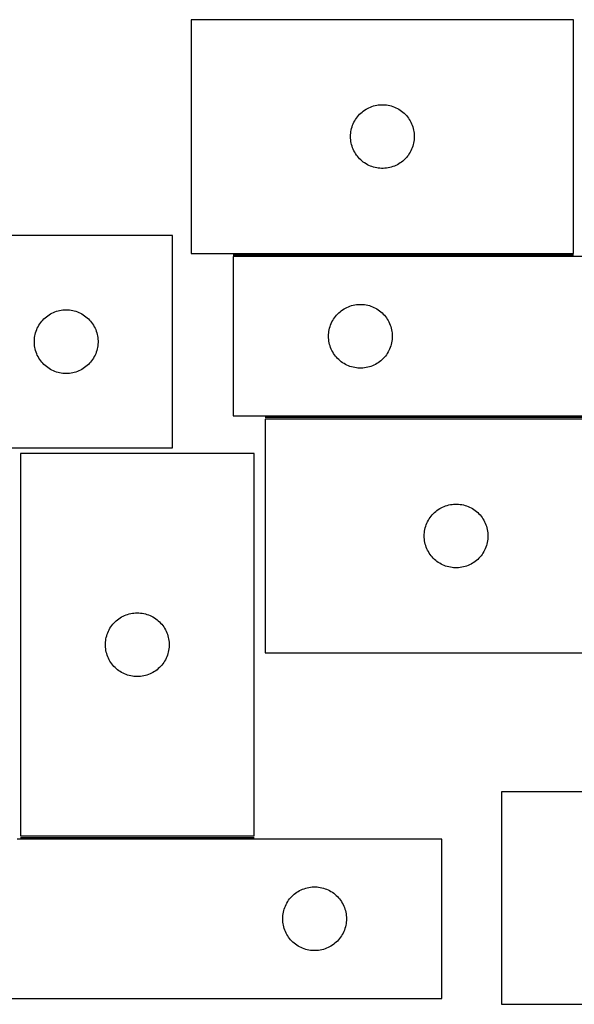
# Model space of a CAD drawing. Header units: millimetres. Extents: x 7 to 1493, y 7 to 470.
# Tile 2 of 6: x 262 to 523, y 7 to 470. Entities that reach past the tile are written whole.
import ezdxf

# ---------------------------------------------------------------- set-up
doc = ezdxf.new("R2010")
doc.units = ezdxf.units.MM
doc.layers.add('COMMON', color=5, linetype='CONTINUOUS', true_color=0x0000ff)
doc.layers.add('CUT', color=7, linetype='CONTINUOUS', true_color=0x000000)

msp = doc.modelspace()

# ---------------------------------------------------------------- linework, layer by layer
at = {"layer": 'COMMON'}
for p, q in [((362.46664, 359.282993), (522.815274, 359.282993)), ((557.522064, 282.782993), (377.522064, 282.782993)), ((262.366792, 85.092554), (372.366792, 85.092554))]:
    msp.add_line(p, q, dxfattribs=at)
at = {"layer": 'CUT'}
for p, q in [((522.815274, 470.032994), (342.815274, 470.032994)), ((342.815274, 470.032994), (342.815274, 360.032994)), ((522.815274, 360.032994), (522.815274, 470.032994)), ((422.626174, 426.041274), (423.206377, 426.551201)), ((423.206377, 426.551201), (423.81206, 427.030583)), ((423.81206, 427.030583), (424.441618, 427.478149)), ((424.441618, 427.478149), (425.093382, 427.892713)), ((425.093382, 427.892713), (425.765623, 428.273176)), ((425.765623, 428.273176), (426.456558, 428.618528)), ((426.456558, 428.618528), (427.164356, 428.927853)), ((427.164356, 428.927853), (427.887139, 429.200332)), ((427.887139, 429.200332), (428.62299, 429.435242)), ((428.62299, 429.435242), (429.369958, 429.631959)), ((429.369958, 429.631959), (430.126063, 429.789963)), ((430.126063, 429.789963), (430.889299, 429.908834)), ((430.889299, 429.908834), (431.657642, 429.988257)), ((431.657642, 429.988257), (432.429056, 430.028021)), ((432.429056, 430.028021), (433.201493, 430.028021)), ((433.201493, 430.028021), (433.972906, 429.988257)), ((433.972906, 429.988257), (434.74125, 429.908834)), ((434.74125, 429.908834), (435.504486, 429.789963)), ((435.504486, 429.789963), (436.26059, 429.631959)), ((436.26059, 429.631959), (437.007559, 429.435242)), ((437.007559, 429.435242), (437.74341, 429.200332)), ((437.74341, 429.200332), (438.466193, 428.927853)), ((438.466193, 428.927853), (439.17399, 428.618528)), ((439.17399, 428.618528), (439.864925, 428.273176)), ((439.864925, 428.273176), (440.537166, 427.892713)), ((440.537166, 427.892713), (441.18893, 427.478149)), ((441.18893, 427.478149), (441.818488, 427.030583)), ((441.818488, 427.030583), (442.424172, 426.551201)), ((442.424172, 426.551201), (443.004374, 426.041274)), ((419.397968, 421.739401), (419.760996, 422.421215)), ((419.760996, 422.421215), (420.158641, 423.083437)), ((420.158641, 423.083437), (420.589849, 423.72431)), ((420.589849, 423.72431), (421.053477, 424.342136)), ((421.053477, 424.342136), (421.548295, 424.935276)), ((421.548295, 424.935276), (422.072991, 425.502156)), ((422.072991, 425.502156), (422.626174, 426.041274)), ((443.004374, 426.041274), (443.557557, 425.502156)), ((443.557557, 425.502156), (444.082253, 424.935276)), ((444.082253, 424.935276), (444.577071, 424.342136)), ((444.577071, 424.342136), (445.040699, 423.72431)), ((445.040699, 423.72431), (445.471908, 423.083437)), ((445.471908, 423.083437), (445.869553, 422.421215)), ((445.869553, 422.421215), (446.232581, 421.739401)), ((417.894776, 416.575309), (417.993956, 417.341352)), ((417.993956, 417.341352), (418.132439, 418.101275)), ((418.132439, 418.101275), (418.309858, 418.853061)), ((418.309858, 418.853061), (418.525744, 419.594716)), ((418.525744, 419.594716), (418.779522, 420.324275)), ((418.779522, 420.324275), (419.070521, 421.039802)), ((419.070521, 421.039802), (419.397968, 421.739401)), ((446.232581, 421.739401), (446.560028, 421.039802)), ((446.560028, 421.039802), (446.851027, 420.324275)), ((446.851027, 420.324275), (447.104805, 419.594716)), ((447.104805, 419.594716), (447.32069, 418.853061)), ((447.32069, 418.853061), (447.49811, 418.101275)), ((447.49811, 418.101275), (447.636593, 417.341352)), ((447.636593, 417.341352), (447.735772, 416.575309)), ((417.815274, 415.032994), (417.835163, 415.805175)), ((417.835163, 414.260813), (417.815274, 415.032994)), ((417.835163, 415.805175), (417.894776, 416.575309)), ((417.894776, 413.490679), (417.835163, 414.260813)), ((417.993956, 412.724635), (417.894776, 413.490679)), ((418.132439, 411.964713), (417.993956, 412.724635)), ((447.636593, 412.724635), (447.49811, 411.964713)), ((447.735772, 413.490679), (447.636593, 412.724635)), ((447.735772, 416.575309), (447.795386, 415.805175)), ((447.795386, 414.260813), (447.735772, 413.490679)), ((447.795386, 415.805175), (447.815274, 415.032994)), ((447.815274, 415.032994), (447.795386, 414.260813)), ((418.309858, 411.212927), (418.132439, 411.964713)), ((418.525744, 410.471271), (418.309858, 411.212927)), ((418.779522, 409.741713), (418.525744, 410.471271)), ((419.070521, 409.026185), (418.779522, 409.741713)), ((419.397968, 408.326587), (419.070521, 409.026185)), ((419.760996, 407.644773), (419.397968, 408.326587)), ((446.232581, 408.326587), (445.869553, 407.644773)), ((446.560028, 409.026185), (446.232581, 408.326587)), ((446.851027, 409.741713), (446.560028, 409.026185)), ((447.104805, 410.471271), (446.851027, 409.741713)), ((447.32069, 411.212927), (447.104805, 410.471271)), ((447.49811, 411.964713), (447.32069, 411.212927)), ((420.158641, 406.982551), (419.760996, 407.644773)), ((420.589849, 406.341677), (420.158641, 406.982551)), ((421.053477, 405.723852), (420.589849, 406.341677)), ((421.548295, 405.130712), (421.053477, 405.723852)), ((422.072991, 404.563832), (421.548295, 405.130712)), ((422.626174, 404.024713), (422.072991, 404.563832)), ((423.206377, 403.514787), (422.626174, 404.024713)), ((423.81206, 403.035405), (423.206377, 403.514787)), ((442.424172, 403.514787), (441.818488, 403.035405)), ((443.004374, 404.024713), (442.424172, 403.514787)), ((443.557557, 404.563832), (443.004374, 404.024713)), ((444.082253, 405.130712), (443.557557, 404.563832)), ((444.577071, 405.723852), (444.082253, 405.130712)), ((445.040699, 406.341677), (444.577071, 405.723852)), ((445.471908, 406.982551), (445.040699, 406.341677)), ((445.869553, 407.644773), (445.471908, 406.982551)), ((424.441618, 402.587839), (423.81206, 403.035405)), ((425.093382, 402.173274), (424.441618, 402.587839)), ((425.765623, 401.792812), (425.093382, 402.173274)), ((426.456558, 401.44746), (425.765623, 401.792812)), ((427.164356, 401.138134), (426.456558, 401.44746)), ((427.887139, 400.865655), (427.164356, 401.138134)), ((428.62299, 400.630746), (427.887139, 400.865655)), ((429.369958, 400.434028), (428.62299, 400.630746)), ((430.126063, 400.276025), (429.369958, 400.434028)), ((430.889299, 400.157154), (430.126063, 400.276025)), ((431.657642, 400.077731), (430.889299, 400.157154)), ((432.429056, 400.037967), (431.657642, 400.077731)), ((433.201493, 400.037967), (432.429056, 400.037967)), ((433.972906, 400.077731), (433.201493, 400.037967)), ((434.74125, 400.157154), (433.972906, 400.077731)), ((435.504486, 400.276025), (434.74125, 400.157154)), ((436.26059, 400.434028), (435.504486, 400.276025)), ((437.007559, 400.630746), (436.26059, 400.434028)), ((437.74341, 400.865655), (437.007559, 400.630746)), ((438.466193, 401.138134), (437.74341, 400.865655)), ((439.17399, 401.44746), (438.466193, 401.138134)), ((439.864925, 401.792812), (439.17399, 401.44746)), ((440.537166, 402.173274), (439.864925, 401.792812)), ((441.18893, 402.587839), (440.537166, 402.173274)), ((441.818488, 403.035405), (441.18893, 402.587839)), ((333.886801, 368.481467), (83.886801, 368.481467)), ((333.886801, 268.481467), (333.886801, 368.481467)), ((342.815274, 360.032994), (522.815274, 360.032994)), ((662.46664, 358.532993), (362.46664, 358.532993)), ((362.46664, 358.532993), (362.46664, 283.532993)), ((414.092984, 333.478148), (414.744748, 333.892712)), ((414.744748, 333.892712), (415.416989, 334.273175)), ((415.416989, 334.273175), (416.107924, 334.618527)), ((416.107924, 334.618527), (416.815721, 334.927852)), ((416.815721, 334.927852), (417.538504, 335.200331)), ((417.538504, 335.200331), (418.274355, 335.435241)), ((418.274355, 335.435241), (419.021324, 335.631958)), ((419.021324, 335.631958), (419.777428, 335.789962)), ((419.777428, 335.789962), (420.540665, 335.908833)), ((420.540665, 335.908833), (421.309008, 335.988256)), ((421.309008, 335.988256), (422.080421, 336.02802)), ((422.080421, 336.02802), (422.852859, 336.02802)), ((422.852859, 336.02802), (423.624272, 335.988256)), ((423.624272, 335.988256), (424.392615, 335.908833)), ((424.392615, 335.908833), (425.155851, 335.789962)), ((425.155851, 335.789962), (425.911956, 335.631958)), ((425.911956, 335.631958), (426.658924, 335.435241)), ((426.658924, 335.435241), (427.394776, 335.200331)), ((427.394776, 335.200331), (428.117558, 334.927852)), ((428.117558, 334.927852), (428.825356, 334.618527)), ((428.825356, 334.618527), (429.516291, 334.273175)), ((429.516291, 334.273175), (430.188532, 333.892712)), ((430.188532, 333.892712), (430.840296, 333.478148)), ((272.87852, 328.670567), (273.417638, 329.22375)), ((273.417638, 329.22375), (273.984519, 329.748446)), ((273.984519, 329.748446), (274.577658, 330.243264)), ((274.577658, 330.243264), (275.195484, 330.706892)), ((275.195484, 330.706892), (275.836358, 331.138101)), ((275.836358, 331.138101), (276.49858, 331.535746)), ((276.49858, 331.535746), (277.180394, 331.898773)), ((277.180394, 331.898773), (277.879992, 332.226221)), ((277.879992, 332.226221), (278.595519, 332.517219)), ((278.595519, 332.517219), (279.325078, 332.770998)), ((279.325078, 332.770998), (280.066734, 332.986883)), ((280.066734, 332.986883), (280.81852, 333.164302)), ((280.81852, 333.164302), (281.578442, 333.302786)), ((281.578442, 333.302786), (282.344486, 333.401965)), ((282.344486, 333.401965), (283.114619, 333.461579)), ((283.114619, 333.461579), (283.886801, 333.481467)), ((283.886801, 333.481467), (284.658982, 333.461579)), ((284.658982, 333.461579), (285.429116, 333.401965)), ((285.429116, 333.401965), (286.195159, 333.302786)), ((286.195159, 333.302786), (286.955082, 333.164302)), ((286.955082, 333.164302), (287.706867, 332.986883)), ((287.706867, 332.986883), (288.448523, 332.770998)), ((288.448523, 332.770998), (289.178082, 332.517219)), ((289.178082, 332.517219), (289.893609, 332.226221)), ((289.893609, 332.226221), (290.593208, 331.898773)), ((290.593208, 331.898773), (291.275022, 331.535746)), ((291.275022, 331.535746), (291.937244, 331.138101)), ((291.937244, 331.138101), (292.578117, 330.706892)), ((292.578117, 330.706892), (293.195943, 330.243264)), ((293.195943, 330.243264), (293.789082, 329.748446)), ((293.789082, 329.748446), (294.355963, 329.22375)), ((294.355963, 329.22375), (294.895081, 328.670567)), ((409.412361, 328.421214), (409.810006, 329.083436)), ((409.810006, 329.083436), (410.241215, 329.724309)), ((410.241215, 329.724309), (410.704843, 330.342135)), ((410.704843, 330.342135), (411.199661, 330.935275)), ((411.199661, 330.935275), (411.724357, 331.502155)), ((411.724357, 331.502155), (412.27754, 332.041273)), ((412.27754, 332.041273), (412.857742, 332.5512)), ((412.857742, 332.5512), (413.463426, 333.030582)), ((413.463426, 333.030582), (414.092984, 333.478148)), ((430.840296, 333.478148), (431.469854, 333.030582)), ((431.469854, 333.030582), (432.075538, 332.5512)), ((432.075538, 332.5512), (432.65574, 332.041273)), ((432.65574, 332.041273), (433.208923, 331.502155)), ((433.208923, 331.502155), (433.733619, 330.935275)), ((433.733619, 330.935275), (434.228437, 330.342135)), ((434.228437, 330.342135), (434.692065, 329.724309)), ((434.692065, 329.724309), (435.123273, 329.083436)), ((435.123273, 329.083436), (435.520918, 328.421214)), ((269.991941, 324.132386), (270.301267, 324.840183)), ((270.301267, 324.840183), (270.646619, 325.531118)), ((270.646619, 325.531118), (271.027081, 326.203359)), ((271.027081, 326.203359), (271.441645, 326.855123)), ((271.441645, 326.855123), (271.889212, 327.484681)), ((271.889212, 327.484681), (272.368594, 328.090365)), ((272.368594, 328.090365), (272.87852, 328.670567)), ((294.895081, 328.670567), (295.405007, 328.090365)), ((295.405007, 328.090365), (295.884389, 327.484681)), ((295.884389, 327.484681), (296.331956, 326.855123)), ((296.331956, 326.855123), (296.74652, 326.203359)), ((296.74652, 326.203359), (297.126983, 325.531118)), ((297.126983, 325.531118), (297.472335, 324.840183)), ((297.472335, 324.840183), (297.78166, 324.132386)), ((407.783805, 324.101274), (407.961224, 324.85306)), ((407.961224, 324.85306), (408.177109, 325.594715)), ((408.177109, 325.594715), (408.430888, 326.324274)), ((408.430888, 326.324274), (408.721886, 327.039801)), ((408.721886, 327.039801), (409.049334, 327.7394)), ((409.049334, 327.7394), (409.412361, 328.421214)), ((435.520918, 328.421214), (435.883946, 327.7394)), ((435.883946, 327.7394), (436.211393, 327.039801)), ((436.211393, 327.039801), (436.502392, 326.324274)), ((436.502392, 326.324274), (436.756171, 325.594715)), ((436.756171, 325.594715), (436.972056, 324.85306)), ((436.972056, 324.85306), (437.149475, 324.101274)), ((268.931538, 319.639099), (269.01096, 320.407443)), ((269.01096, 320.407443), (269.129831, 321.170679)), ((269.129831, 321.170679), (269.287835, 321.926783)), ((269.287835, 321.926783), (269.484553, 322.673752)), ((269.484553, 322.673752), (269.719462, 323.409603)), ((269.719462, 323.409603), (269.991941, 324.132386)), ((297.78166, 324.132386), (298.054139, 323.409603)), ((298.054139, 323.409603), (298.289049, 322.673752)), ((298.289049, 322.673752), (298.485766, 321.926783)), ((298.485766, 321.926783), (298.64377, 321.170679)), ((298.64377, 321.170679), (298.762641, 320.407443)), ((298.762641, 320.407443), (298.842064, 319.639099)), ((407.46664, 321.032993), (407.486529, 321.805174)), ((407.486529, 320.260812), (407.46664, 321.032993)), ((407.486529, 321.805174), (407.546142, 322.575308)), ((407.546142, 319.490678), (407.486529, 320.260812)), ((407.546142, 322.575308), (407.645321, 323.341351)), ((407.645321, 323.341351), (407.783805, 324.101274)), ((437.149475, 324.101274), (437.287958, 323.341351)), ((437.287958, 323.341351), (437.387138, 322.575308)), ((437.387138, 322.575308), (437.446751, 321.805174)), ((437.446751, 320.260812), (437.387138, 319.490678)), ((437.446751, 321.805174), (437.46664, 321.032993)), ((437.46664, 321.032993), (437.446751, 320.260812)), ((268.891774, 318.867686), (268.931538, 319.639099)), ((268.891774, 318.095248), (268.891774, 318.867686)), ((268.931538, 317.323835), (268.891774, 318.095248)), ((269.01096, 316.555492), (268.931538, 317.323835)), ((269.129831, 315.792256), (269.01096, 316.555492)), ((269.287835, 315.036151), (269.129831, 315.792256)), ((298.64377, 315.792256), (298.485766, 315.036151)), ((298.762641, 316.555492), (298.64377, 315.792256)), ((298.842064, 317.323835), (298.762641, 316.555492)), ((298.842064, 319.639099), (298.881828, 318.867686)), ((298.881828, 318.095248), (298.842064, 317.323835)), ((298.881828, 318.867686), (298.881828, 318.095248)), ((407.645321, 318.724634), (407.546142, 319.490678)), ((407.783805, 317.964712), (407.645321, 318.724634)), ((407.961224, 317.212926), (407.783805, 317.964712)), ((408.177109, 316.47127), (407.961224, 317.212926)), ((408.430888, 315.741712), (408.177109, 316.47127)), ((408.721886, 315.026184), (408.430888, 315.741712)), ((436.502392, 315.741712), (436.211393, 315.026184)), ((436.756171, 316.47127), (436.502392, 315.741712)), ((436.972056, 317.212926), (436.756171, 316.47127)), ((437.149475, 317.964712), (436.972056, 317.212926)), ((437.287958, 318.724634), (437.149475, 317.964712)), ((437.387138, 319.490678), (437.287958, 318.724634)), ((269.484553, 314.289183), (269.287835, 315.036151)), ((269.719462, 313.553331), (269.484553, 314.289183)), ((269.991941, 312.830549), (269.719462, 313.553331)), ((270.301267, 312.122751), (269.991941, 312.830549)), ((270.646619, 311.431816), (270.301267, 312.122751)), ((271.027081, 310.759575), (270.646619, 311.431816)), ((271.441645, 310.107811), (271.027081, 310.759575)), ((296.74652, 310.759575), (296.331956, 310.107811)), ((297.126983, 311.431816), (296.74652, 310.759575)), ((297.472335, 312.122751), (297.126983, 311.431816)), ((297.78166, 312.830549), (297.472335, 312.122751)), ((298.054139, 313.553331), (297.78166, 312.830549)), ((298.289049, 314.289183), (298.054139, 313.553331)), ((298.485766, 315.036151), (298.289049, 314.289183)), ((409.049334, 314.326586), (408.721886, 315.026184)), ((409.412361, 313.644772), (409.049334, 314.326586)), ((409.810006, 312.98255), (409.412361, 313.644772)), ((410.241215, 312.341676), (409.810006, 312.98255)), ((410.704843, 311.723851), (410.241215, 312.341676)), ((411.199661, 311.130711), (410.704843, 311.723851)), ((411.724357, 310.563831), (411.199661, 311.130711)), ((412.27754, 310.024712), (411.724357, 310.563831)), ((433.208923, 310.563831), (432.65574, 310.024712)), ((433.733619, 311.130711), (433.208923, 310.563831)), ((434.228437, 311.723851), (433.733619, 311.130711)), ((434.692065, 312.341676), (434.228437, 311.723851)), ((435.123273, 312.98255), (434.692065, 312.341676)), ((435.520918, 313.644772), (435.123273, 312.98255)), ((435.883946, 314.326586), (435.520918, 313.644772)), ((436.211393, 315.026184), (435.883946, 314.326586)), ((271.889212, 309.478253), (271.441645, 310.107811)), ((272.368594, 308.872569), (271.889212, 309.478253)), ((272.87852, 308.292367), (272.368594, 308.872569)), ((273.417638, 307.739184), (272.87852, 308.292367)), ((273.984519, 307.214488), (273.417638, 307.739184)), ((274.577658, 306.71967), (273.984519, 307.214488)), ((275.195484, 306.256042), (274.577658, 306.71967)), ((275.836358, 305.824834), (275.195484, 306.256042)), ((292.578117, 306.256042), (291.937244, 305.824834)), ((293.195943, 306.71967), (292.578117, 306.256042)), ((293.789082, 307.214488), (293.195943, 306.71967)), ((294.355963, 307.739184), (293.789082, 307.214488)), ((294.895081, 308.292367), (294.355963, 307.739184)), ((295.405007, 308.872569), (294.895081, 308.292367)), ((295.884389, 309.478253), (295.405007, 308.872569)), ((296.331956, 310.107811), (295.884389, 309.478253)), ((412.857742, 309.514786), (412.27754, 310.024712)), ((413.463426, 309.035404), (412.857742, 309.514786)), ((414.092984, 308.587838), (413.463426, 309.035404)), ((414.744748, 308.173273), (414.092984, 308.587838)), ((415.416989, 307.792811), (414.744748, 308.173273)), ((416.107924, 307.447459), (415.416989, 307.792811)), ((416.815721, 307.138133), (416.107924, 307.447459)), ((417.538504, 306.865654), (416.815721, 307.138133)), ((418.274355, 306.630745), (417.538504, 306.865654)), ((419.021324, 306.434027), (418.274355, 306.630745)), ((419.777428, 306.276024), (419.021324, 306.434027)), ((420.540665, 306.157153), (419.777428, 306.276024)), ((421.309008, 306.07773), (420.540665, 306.157153)), ((422.080421, 306.037966), (421.309008, 306.07773)), ((422.852859, 306.037966), (422.080421, 306.037966)), ((423.624272, 306.07773), (422.852859, 306.037966)), ((424.392615, 306.157153), (423.624272, 306.07773)), ((425.155851, 306.276024), (424.392615, 306.157153)), ((425.911956, 306.434027), (425.155851, 306.276024)), ((426.658924, 306.630745), (425.911956, 306.434027)), ((427.394776, 306.865654), (426.658924, 306.630745)), ((428.117558, 307.138133), (427.394776, 306.865654)), ((428.825356, 307.447459), (428.117558, 307.138133)), ((429.516291, 307.792811), (428.825356, 307.447459)), ((430.188532, 308.173273), (429.516291, 307.792811)), ((430.840296, 308.587838), (430.188532, 308.173273)), ((431.469854, 309.035404), (430.840296, 308.587838)), ((432.075538, 309.514786), (431.469854, 309.035404)), ((432.65574, 310.024712), (432.075538, 309.514786)), ((276.49858, 305.427189), (275.836358, 305.824834)), ((277.180394, 305.064161), (276.49858, 305.427189)), ((277.879992, 304.736714), (277.180394, 305.064161)), ((278.595519, 304.445715), (277.879992, 304.736714)), ((279.325078, 304.191936), (278.595519, 304.445715)), ((280.066734, 303.976051), (279.325078, 304.191936)), ((280.81852, 303.798632), (280.066734, 303.976051)), ((281.578442, 303.660149), (280.81852, 303.798632)), ((282.344486, 303.560969), (281.578442, 303.660149)), ((283.114619, 303.501356), (282.344486, 303.560969)), ((283.886801, 303.481467), (283.114619, 303.501356)), ((284.658982, 303.501356), (283.886801, 303.481467)), ((285.429116, 303.560969), (284.658982, 303.501356)), ((286.195159, 303.660149), (285.429116, 303.560969)), ((286.955082, 303.798632), (286.195159, 303.660149)), ((287.706867, 303.976051), (286.955082, 303.798632)), ((288.448523, 304.191936), (287.706867, 303.976051)), ((289.178082, 304.445715), (288.448523, 304.191936)), ((289.893609, 304.736714), (289.178082, 304.445715)), ((290.593208, 305.064161), (289.893609, 304.736714)), ((291.275022, 305.427189), (290.593208, 305.064161)), ((291.937244, 305.824834), (291.275022, 305.427189)), ((362.46664, 283.532993), (562.46664, 283.532993)), ((557.522064, 282.032992), (377.522064, 282.032992)), ((377.522064, 282.032992), (377.522064, 172.032992)), ((158.886801, 268.481467), (333.886801, 268.481467)), ((262.366792, 265.842555), (262.366792, 85.842555)), ((372.366792, 265.842555), (262.366792, 265.842555)), ((372.366792, 85.842555), (372.366792, 265.842555)), ((461.871146, 240.927851), (462.593929, 241.20033)), ((462.593929, 241.20033), (463.32978, 241.43524)), ((463.32978, 241.43524), (464.076748, 241.631957)), ((464.076748, 241.631957), (464.832853, 241.789961)), ((464.832853, 241.789961), (465.596089, 241.908832)), ((465.596089, 241.908832), (466.364433, 241.988255)), ((466.364433, 241.988255), (467.135846, 242.028019)), ((467.135846, 242.028019), (467.908283, 242.028019)), ((467.908283, 242.028019), (468.679696, 241.988255)), ((468.679696, 241.988255), (469.44804, 241.908832)), ((469.44804, 241.908832), (470.211276, 241.789961)), ((470.211276, 241.789961), (470.967381, 241.631957)), ((470.967381, 241.631957), (471.714349, 241.43524)), ((471.714349, 241.43524), (472.4502, 241.20033)), ((472.4502, 241.20033), (473.172983, 240.927851)), ((455.760267, 236.342134), (456.255085, 236.935274)), ((456.255085, 236.935274), (456.779782, 237.502154)), ((456.779782, 237.502154), (457.332964, 238.041272)), ((457.332964, 238.041272), (457.913167, 238.551199)), ((457.913167, 238.551199), (458.51885, 239.030581)), ((458.51885, 239.030581), (459.148409, 239.478147)), ((459.148409, 239.478147), (459.800172, 239.892711)), ((459.800172, 239.892711), (460.472413, 240.273174)), ((460.472413, 240.273174), (461.163349, 240.618526)), ((461.163349, 240.618526), (461.871146, 240.927851)), ((473.172983, 240.927851), (473.88078, 240.618526)), ((473.88078, 240.618526), (474.571716, 240.273174)), ((474.571716, 240.273174), (475.243956, 239.892711)), ((475.243956, 239.892711), (475.89572, 239.478147)), ((475.89572, 239.478147), (476.525279, 239.030581)), ((476.525279, 239.030581), (477.130962, 238.551199)), ((477.130962, 238.551199), (477.711165, 238.041272)), ((477.711165, 238.041272), (478.264347, 237.502154)), ((478.264347, 237.502154), (478.789043, 236.935274)), ((478.789043, 236.935274), (479.283862, 236.342134)), ((453.232534, 231.594714), (453.486312, 232.324273)), ((453.486312, 232.324273), (453.777311, 233.0398)), ((453.777311, 233.0398), (454.104758, 233.739399)), ((454.104758, 233.739399), (454.467786, 234.421213)), ((454.467786, 234.421213), (454.865431, 235.083435)), ((454.865431, 235.083435), (455.296639, 235.724308)), ((455.296639, 235.724308), (455.760267, 236.342134)), ((479.283862, 236.342134), (479.74749, 235.724308)), ((479.74749, 235.724308), (480.178698, 235.083435)), ((480.178698, 235.083435), (480.576343, 234.421213)), ((480.576343, 234.421213), (480.939371, 233.739399)), ((480.939371, 233.739399), (481.266818, 233.0398)), ((481.266818, 233.0398), (481.557817, 232.324273)), ((481.557817, 232.324273), (481.811595, 231.594714)), ((452.522064, 227.032992), (452.541953, 227.805173)), ((452.541953, 227.805173), (452.601566, 228.575307)), ((452.601566, 228.575307), (452.700746, 229.34135)), ((452.700746, 229.34135), (452.839229, 230.101273)), ((452.839229, 230.101273), (453.016649, 230.853059)), ((453.016649, 230.853059), (453.232534, 231.594714)), ((481.811595, 231.594714), (482.02748, 230.853059)), ((482.02748, 230.853059), (482.2049, 230.101273)), ((482.2049, 230.101273), (482.343383, 229.34135)), ((482.343383, 229.34135), (482.442563, 228.575307)), ((482.442563, 228.575307), (482.502176, 227.805173)), ((482.502176, 227.805173), (482.522064, 227.032992)), ((452.541953, 226.260811), (452.522064, 227.032992)), ((452.601566, 225.490677), (452.541953, 226.260811)), ((452.700746, 224.724633), (452.601566, 225.490677)), ((452.839229, 223.964711), (452.700746, 224.724633)), ((453.016649, 223.212925), (452.839229, 223.964711)), ((453.232534, 222.471269), (453.016649, 223.212925)), ((453.486312, 221.741711), (453.232534, 222.471269)), ((481.811595, 222.471269), (481.557817, 221.741711)), ((482.02748, 223.212925), (481.811595, 222.471269)), ((482.2049, 223.964711), (482.02748, 223.212925)), ((482.343383, 224.724633), (482.2049, 223.964711)), ((482.442563, 225.490677), (482.343383, 224.724633)), ((482.502176, 226.260811), (482.442563, 225.490677)), ((482.522064, 227.032992), (482.502176, 226.260811)), ((453.777311, 221.026183), (453.486312, 221.741711)), ((454.104758, 220.326585), (453.777311, 221.026183)), ((454.467786, 219.644771), (454.104758, 220.326585)), ((454.865431, 218.982549), (454.467786, 219.644771)), ((455.296639, 218.341675), (454.865431, 218.982549)), ((455.760267, 217.72385), (455.296639, 218.341675)), ((479.74749, 218.341675), (479.283862, 217.72385)), ((480.178698, 218.982549), (479.74749, 218.341675)), ((480.576343, 219.644771), (480.178698, 218.982549)), ((480.939371, 220.326585), (480.576343, 219.644771)), ((481.266818, 221.026183), (480.939371, 220.326585)), ((481.557817, 221.741711), (481.266818, 221.026183)), ((456.255085, 217.13071), (455.760267, 217.72385)), ((456.779782, 216.56383), (456.255085, 217.13071)), ((457.332964, 216.024711), (456.779782, 216.56383)), ((457.913167, 215.514785), (457.332964, 216.024711)), ((458.51885, 215.035403), (457.913167, 215.514785)), ((459.148409, 214.587837), (458.51885, 215.035403)), ((459.800172, 214.173272), (459.148409, 214.587837)), ((460.472413, 213.79281), (459.800172, 214.173272)), ((461.163349, 213.447458), (460.472413, 213.79281)), ((461.871146, 213.138132), (461.163349, 213.447458)), ((473.88078, 213.447458), (473.172983, 213.138132)), ((474.571716, 213.79281), (473.88078, 213.447458)), ((475.243956, 214.173272), (474.571716, 213.79281)), ((475.89572, 214.587837), (475.243956, 214.173272)), ((476.525279, 215.035403), (475.89572, 214.587837)), ((477.130962, 215.514785), (476.525279, 215.035403)), ((477.711165, 216.024711), (477.130962, 215.514785)), ((478.264347, 216.56383), (477.711165, 216.024711)), ((478.789043, 217.13071), (478.264347, 216.56383)), ((479.283862, 217.72385), (478.789043, 217.13071)), ((462.593929, 212.865653), (461.871146, 213.138132)), ((463.32978, 212.630744), (462.593929, 212.865653)), ((464.076748, 212.434026), (463.32978, 212.630744)), ((464.832853, 212.276023), (464.076748, 212.434026)), ((465.596089, 212.157152), (464.832853, 212.276023)), ((466.364433, 212.077729), (465.596089, 212.157152)), ((467.135846, 212.037965), (466.364433, 212.077729)), ((467.908283, 212.037965), (467.135846, 212.037965)), ((468.679696, 212.077729), (467.908283, 212.037965)), ((469.44804, 212.157152), (468.679696, 212.077729)), ((470.211276, 212.276023), (469.44804, 212.157152)), ((470.967381, 212.434026), (470.211276, 212.276023)), ((471.714349, 212.630744), (470.967381, 212.434026)), ((472.4502, 212.865653), (471.714349, 212.630744)), ((473.172983, 213.138132), (472.4502, 212.865653)), ((312.075511, 189.878308), (312.80507, 190.132086)), ((312.80507, 190.132086), (313.546726, 190.347971)), ((313.546726, 190.347971), (314.298511, 190.525391)), ((314.298511, 190.525391), (315.058434, 190.663874)), ((315.058434, 190.663874), (315.824478, 190.763054)), ((315.824478, 190.763054), (316.594611, 190.822667)), ((316.594611, 190.822667), (317.366792, 190.842555)), ((317.366792, 190.842555), (318.138974, 190.822667)), ((318.138974, 190.822667), (318.909107, 190.763054)), ((318.909107, 190.763054), (319.675151, 190.663874)), ((319.675151, 190.663874), (320.435073, 190.525391)), ((320.435073, 190.525391), (321.186859, 190.347971)), ((321.186859, 190.347971), (321.928515, 190.132086)), ((321.928515, 190.132086), (322.658074, 189.878308)), ((305.369204, 184.84577), (305.848586, 185.451453)), ((305.848586, 185.451453), (306.358512, 186.031655)), ((306.358512, 186.031655), (306.89763, 186.584838)), ((306.89763, 186.584838), (307.464511, 187.109534)), ((307.464511, 187.109534), (308.05765, 187.604353)), ((308.05765, 187.604353), (308.675476, 188.06798)), ((308.675476, 188.06798), (309.31635, 188.499189)), ((309.31635, 188.499189), (309.978571, 188.896834)), ((309.978571, 188.896834), (310.660386, 189.259862)), ((310.660386, 189.259862), (311.359984, 189.587309)), ((311.359984, 189.587309), (312.075511, 189.878308)), ((322.658074, 189.878308), (323.373601, 189.587309)), ((323.373601, 189.587309), (324.073199, 189.259862)), ((324.073199, 189.259862), (324.755013, 188.896834)), ((324.755013, 188.896834), (325.417235, 188.499189)), ((325.417235, 188.499189), (326.058109, 188.06798)), ((326.058109, 188.06798), (326.675935, 187.604353)), ((326.675935, 187.604353), (327.269074, 187.109534)), ((327.269074, 187.109534), (327.835955, 186.584838)), ((327.835955, 186.584838), (328.375073, 186.031655)), ((328.375073, 186.031655), (328.884999, 185.451453)), ((328.884999, 185.451453), (329.364381, 184.84577)), ((302.964544, 180.03484), (303.199454, 180.770691)), ((303.199454, 180.770691), (303.471933, 181.493474)), ((303.471933, 181.493474), (303.781259, 182.201271)), ((303.781259, 182.201271), (304.12661, 182.892207)), ((304.12661, 182.892207), (304.507073, 183.564447)), ((304.507073, 183.564447), (304.921637, 184.216211)), ((304.921637, 184.216211), (305.369204, 184.84577)), ((329.364381, 184.84577), (329.811948, 184.216211)), ((329.811948, 184.216211), (330.226512, 183.564447)), ((330.226512, 183.564447), (330.606974, 182.892207)), ((330.606974, 182.892207), (330.952326, 182.201271)), ((330.952326, 182.201271), (331.261652, 181.493474)), ((331.261652, 181.493474), (331.534131, 180.770691)), ((331.534131, 180.770691), (331.769041, 180.03484)), ((302.371765, 176.228774), (302.41153, 177.000187)), ((302.371765, 175.456337), (302.371765, 176.228774)), ((302.41153, 177.000187), (302.490952, 177.768531)), ((302.490952, 177.768531), (302.609823, 178.531767)), ((302.609823, 178.531767), (302.767827, 179.287872)), ((302.767827, 179.287872), (302.964544, 180.03484)), ((331.769041, 180.03484), (331.965758, 179.287872)), ((331.965758, 179.287872), (332.123762, 178.531767)), ((332.123762, 178.531767), (332.242633, 177.768531)), ((332.242633, 177.768531), (332.322055, 177.000187)), ((332.322055, 177.000187), (332.361819, 176.228774)), ((332.361819, 176.228774), (332.361819, 175.456337)), ((302.41153, 174.684923), (302.371765, 175.456337)), ((302.490952, 173.91658), (302.41153, 174.684923)), ((302.609823, 173.153344), (302.490952, 173.91658)), ((302.767827, 172.397239), (302.609823, 173.153344)), ((302.964544, 171.650271), (302.767827, 172.397239)), ((303.199454, 170.91442), (302.964544, 171.650271)), ((331.769041, 171.650271), (331.534131, 170.91442)), ((331.965758, 172.397239), (331.769041, 171.650271)), ((332.123762, 173.153344), (331.965758, 172.397239)), ((332.242633, 173.91658), (332.123762, 173.153344)), ((332.322055, 174.684923), (332.242633, 173.91658)), ((332.361819, 175.456337), (332.322055, 174.684923)), ((377.522064, 172.032992), (557.522064, 172.032992)), ((303.471933, 170.191637), (303.199454, 170.91442)), ((303.781259, 169.48384), (303.471933, 170.191637)), ((304.12661, 168.792904), (303.781259, 169.48384)), ((304.507073, 168.120663), (304.12661, 168.792904)), ((304.921637, 167.4689), (304.507073, 168.120663)), ((305.369204, 166.839341), (304.921637, 167.4689)), ((329.811948, 167.4689), (329.364381, 166.839341)), ((330.226512, 168.120663), (329.811948, 167.4689)), ((330.606974, 168.792904), (330.226512, 168.120663)), ((330.952326, 169.48384), (330.606974, 168.792904)), ((331.261652, 170.191637), (330.952326, 169.48384)), ((331.534131, 170.91442), (331.261652, 170.191637)), ((305.848586, 166.233658), (305.369204, 166.839341)), ((306.358512, 165.653455), (305.848586, 166.233658)), ((306.89763, 165.100273), (306.358512, 165.653455)), ((307.464511, 164.575576), (306.89763, 165.100273)), ((308.05765, 164.080758), (307.464511, 164.575576)), ((308.675476, 163.61713), (308.05765, 164.080758)), ((309.31635, 163.185922), (308.675476, 163.61713)), ((309.978571, 162.788277), (309.31635, 163.185922)), ((310.660386, 162.425249), (309.978571, 162.788277)), ((311.359984, 162.097802), (310.660386, 162.425249)), ((324.073199, 162.425249), (323.373601, 162.097802)), ((324.755013, 162.788277), (324.073199, 162.425249)), ((325.417235, 163.185922), (324.755013, 162.788277)), ((326.058109, 163.61713), (325.417235, 163.185922)), ((326.675935, 164.080758), (326.058109, 163.61713)), ((327.269074, 164.575576), (326.675935, 164.080758)), ((327.835955, 165.100273), (327.269074, 164.575576)), ((328.375073, 165.653455), (327.835955, 165.100273)), ((328.884999, 166.233658), (328.375073, 165.653455)), ((329.364381, 166.839341), (328.884999, 166.233658)), ((312.075511, 161.806803), (311.359984, 162.097802)), ((312.80507, 161.553025), (312.075511, 161.806803)), ((313.546726, 161.33714), (312.80507, 161.553025)), ((314.298511, 161.15972), (313.546726, 161.33714)), ((315.058434, 161.021237), (314.298511, 161.15972)), ((315.824478, 160.922057), (315.058434, 161.021237)), ((316.594611, 160.862444), (315.824478, 160.922057)), ((317.366792, 160.842555), (316.594611, 160.862444)), ((318.138974, 160.862444), (317.366792, 160.842555)), ((318.909107, 160.922057), (318.138974, 160.862444)), ((319.675151, 161.021237), (318.909107, 160.922057)), ((320.435073, 161.15972), (319.675151, 161.021237)), ((321.186859, 161.33714), (320.435073, 161.15972)), ((321.928515, 161.553025), (321.186859, 161.33714)), ((322.658074, 161.806803), (321.928515, 161.553025)), ((323.373601, 162.097802), (322.658074, 161.806803)), ((663.966641, 106.579132), (488.966641, 106.579132)), ((488.966641, 106.579132), (488.966641, 6.579132)), ((460.866791, 84.342554), (260.866791, 84.342554)), ((262.366792, 85.842555), (372.366792, 85.842555)), ((460.866791, 9.342554), (460.866791, 84.342554)), ((393.81714, 60.082736), (394.508076, 60.428088)), ((394.508076, 60.428088), (395.215873, 60.737414)), ((395.215873, 60.737414), (395.938656, 61.009893)), ((395.938656, 61.009893), (396.674507, 61.244803)), ((396.674507, 61.244803), (397.421475, 61.44152)), ((397.421475, 61.44152), (398.17758, 61.599524)), ((398.17758, 61.599524), (398.940816, 61.718395)), ((398.940816, 61.718395), (399.70916, 61.797817)), ((399.70916, 61.797817), (400.480573, 61.837581)), ((400.480573, 61.837581), (401.25301, 61.837581)), ((401.25301, 61.837581), (402.024423, 61.797817)), ((402.024423, 61.797817), (402.792767, 61.718395)), ((402.792767, 61.718395), (403.556003, 61.599524)), ((403.556003, 61.599524), (404.312108, 61.44152)), ((404.312108, 61.44152), (405.059076, 61.244803)), ((405.059076, 61.244803), (405.794927, 61.009893)), ((405.794927, 61.009893), (406.51771, 60.737414)), ((406.51771, 60.737414), (407.225507, 60.428088)), ((407.225507, 60.428088), (407.916443, 60.082736)), ((388.641366, 55.533871), (389.104994, 56.151697)), ((389.104994, 56.151697), (389.599813, 56.744836)), ((389.599813, 56.744836), (390.124509, 57.311717)), ((390.124509, 57.311717), (390.677691, 57.850835)), ((390.677691, 57.850835), (391.257894, 58.360761)), ((391.257894, 58.360761), (391.863577, 58.840143)), ((391.863577, 58.840143), (392.493136, 59.28771)), ((392.493136, 59.28771), (393.144899, 59.702274)), ((393.144899, 59.702274), (393.81714, 60.082736)), ((407.916443, 60.082736), (408.588683, 59.702274)), ((408.588683, 59.702274), (409.240447, 59.28771)), ((409.240447, 59.28771), (409.870006, 58.840143)), ((409.870006, 58.840143), (410.475689, 58.360761)), ((410.475689, 58.360761), (411.055892, 57.850835)), ((411.055892, 57.850835), (411.609074, 57.311717)), ((411.609074, 57.311717), (412.13377, 56.744836)), ((412.13377, 56.744836), (412.628589, 56.151697)), ((412.628589, 56.151697), (413.092217, 55.533871)), ((386.361376, 50.662621), (386.577261, 51.404277)), ((386.577261, 51.404277), (386.831039, 52.133836)), ((386.831039, 52.133836), (387.122038, 52.849363)), ((387.122038, 52.849363), (387.449485, 53.548961)), ((387.449485, 53.548961), (387.812513, 54.230775)), ((387.812513, 54.230775), (388.210158, 54.892997)), ((388.210158, 54.892997), (388.641366, 55.533871)), ((413.092217, 55.533871), (413.523425, 54.892997)), ((413.523425, 54.892997), (413.92107, 54.230775)), ((413.92107, 54.230775), (414.284098, 53.548961)), ((414.284098, 53.548961), (414.611545, 52.849363)), ((414.611545, 52.849363), (414.902544, 52.133836)), ((414.902544, 52.133836), (415.156322, 51.404277)), ((415.156322, 51.404277), (415.372207, 50.662621)), ((385.866791, 46.842554), (385.88668, 47.614736)), ((385.88668, 46.070373), (385.866791, 46.842554)), ((385.88668, 47.614736), (385.946293, 48.384869)), ((385.946293, 48.384869), (386.045473, 49.150913)), ((386.045473, 49.150913), (386.183956, 49.910835)), ((386.183956, 49.910835), (386.361376, 50.662621)), ((415.372207, 50.662621), (415.549627, 49.910835)), ((415.549627, 49.910835), (415.68811, 49.150913)), ((415.68811, 49.150913), (415.78729, 48.384869)), ((415.78729, 48.384869), (415.846903, 47.614736)), ((415.846903, 47.614736), (415.866791, 46.842554)), ((415.866791, 46.842554), (415.846903, 46.070373)), ((385.946293, 45.300239), (385.88668, 46.070373)), ((386.045473, 44.534196), (385.946293, 45.300239)), ((386.183956, 43.774273), (386.045473, 44.534196)), ((386.361376, 43.022488), (386.183956, 43.774273)), ((386.577261, 42.280832), (386.361376, 43.022488)), ((386.831039, 41.551273), (386.577261, 42.280832)), ((415.156322, 42.280832), (414.902544, 41.551273)), ((415.372207, 43.022488), (415.156322, 42.280832)), ((415.549627, 43.774273), (415.372207, 43.022488)), ((415.68811, 44.534196), (415.549627, 43.774273)), ((415.78729, 45.300239), (415.68811, 44.534196)), ((415.846903, 46.070373), (415.78729, 45.300239)), ((387.122038, 40.835746), (386.831039, 41.551273)), ((387.449485, 40.136148), (387.122038, 40.835746)), ((387.812513, 39.454333), (387.449485, 40.136148)), ((388.210158, 38.792112), (387.812513, 39.454333)), ((388.641366, 38.151238), (388.210158, 38.792112)), ((389.104994, 37.533412), (388.641366, 38.151238)), ((389.599813, 36.940273), (389.104994, 37.533412)), ((412.628589, 37.533412), (412.13377, 36.940273)), ((413.092217, 38.151238), (412.628589, 37.533412)), ((413.523425, 38.792112), (413.092217, 38.151238)), ((413.92107, 39.454333), (413.523425, 38.792112)), ((414.284098, 40.136148), (413.92107, 39.454333)), ((414.611545, 40.835746), (414.284098, 40.136148)), ((414.902544, 41.551273), (414.611545, 40.835746)), ((390.124509, 36.373392), (389.599813, 36.940273)), ((390.677691, 35.834274), (390.124509, 36.373392)), ((391.257894, 35.324348), (390.677691, 35.834274)), ((391.863577, 34.844966), (391.257894, 35.324348)), ((392.493136, 34.397399), (391.863577, 34.844966)), ((393.144899, 33.982835), (392.493136, 34.397399)), ((393.81714, 33.602372), (393.144899, 33.982835)), ((394.508076, 33.25702), (393.81714, 33.602372)), ((395.215873, 32.947695), (394.508076, 33.25702)), ((395.938656, 32.675216), (395.215873, 32.947695)), ((396.674507, 32.440306), (395.938656, 32.675216)), ((405.794927, 32.675216), (405.059076, 32.440306)), ((406.51771, 32.947695), (405.794927, 32.675216)), ((407.225507, 33.25702), (406.51771, 32.947695)), ((407.916443, 33.602372), (407.225507, 33.25702)), ((408.588683, 33.982835), (407.916443, 33.602372)), ((409.240447, 34.397399), (408.588683, 33.982835)), ((409.870006, 34.844966), (409.240447, 34.397399)), ((410.475689, 35.324348), (409.870006, 34.844966)), ((411.055892, 35.834274), (410.475689, 35.324348)), ((411.609074, 36.373392), (411.055892, 35.834274)), ((412.13377, 36.940273), (411.609074, 36.373392)), ((397.421475, 32.243589), (396.674507, 32.440306)), ((398.17758, 32.085585), (397.421475, 32.243589)), ((398.940816, 31.966714), (398.17758, 32.085585)), ((399.70916, 31.887292), (398.940816, 31.966714)), ((400.480573, 31.847527), (399.70916, 31.887292)), ((401.25301, 31.847527), (400.480573, 31.847527)), ((402.024423, 31.887292), (401.25301, 31.847527)), ((402.792767, 31.966714), (402.024423, 31.887292)), ((403.556003, 32.085585), (402.792767, 31.966714)), ((404.312108, 32.243589), (403.556003, 32.085585)), ((405.059076, 32.440306), (404.312108, 32.243589)), ((160.866791, 9.342554), (460.866791, 9.342554)), ((488.966641, 6.579132), (738.966641, 6.579132))]:
    msp.add_line(p, q, dxfattribs=at)

doc.saveas('drawing.dxf')
